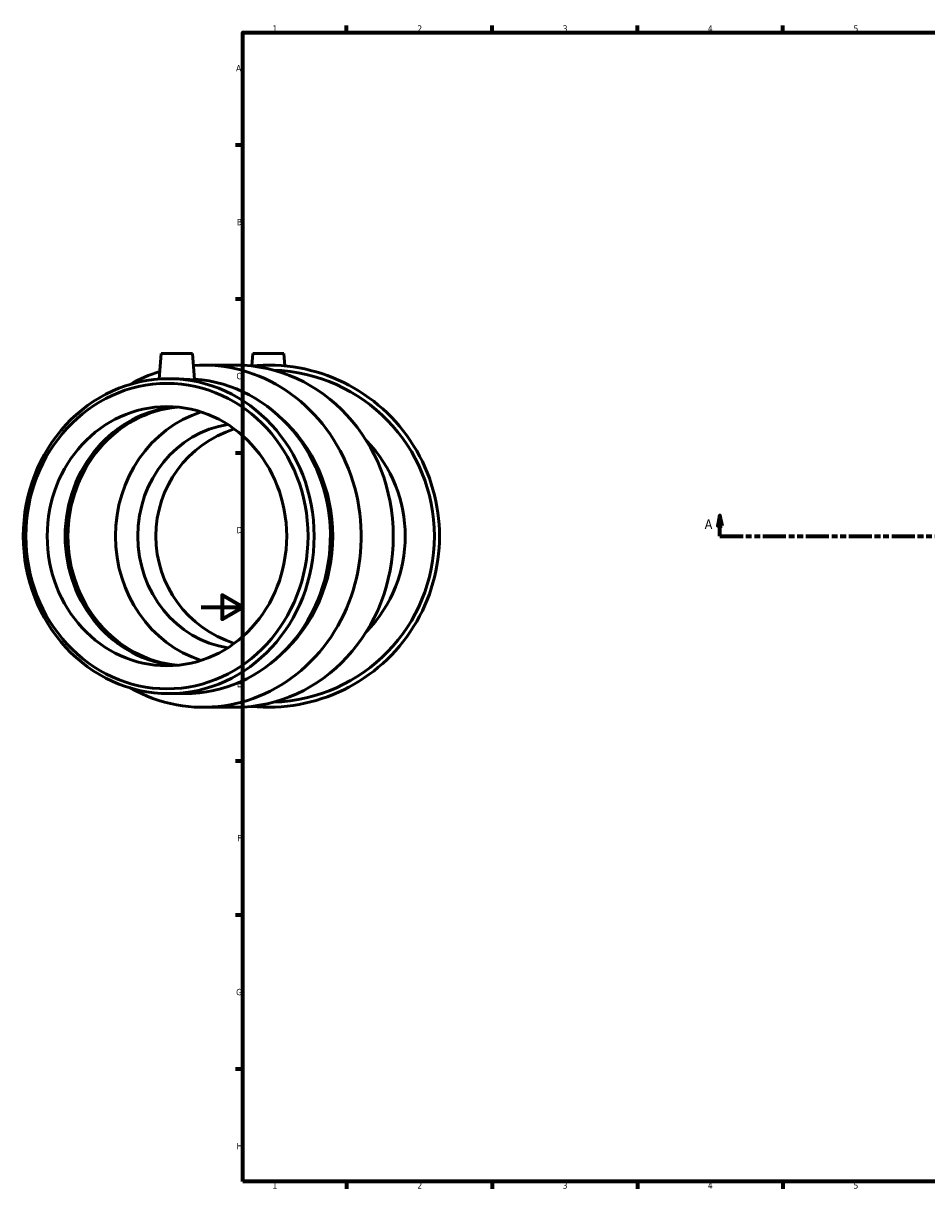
# Model space of a CAD drawing. Header units: millimetres. Extents: x -150 to 1128, y -138 to 965.
# Tile 1 of 5: x -86 to 350, y 17 to 578. Entities that reach past the tile are written whole.
import ezdxf

# ---------------------------------------------------------------- set-up
doc = ezdxf.new("R2010")
doc.units = ezdxf.units.MM
doc.linetypes.add('DOUBLE_DASH_CHAIN', pattern=[1.2403, 0.6614, -0.0827, 0.1654, -0.0827, 0.1654, -0.0827])
for name, color, linetype, lineweight in [('Border (ANSI)', 7, 'Continuous', 70), ('Section Line (ANSI)', 7, 'DOUBLE_DASH_CHAIN', 70), ('Visible (ANSI)', 7, 'Continuous', 50)]:
    doc.layers.add(name, color=color, linetype=linetype, lineweight=lineweight)
doc.styles.add('Label Text (ANSI)', font='tahoma.ttf')
doc.styles.add('Note Text (ANSI)', font='tahoma.ttf')

# ---------------------------------------------------------------- blocks, each defined once
blk = doc.blocks.new('Borders Default Border')
at = {"layer": 'Border (ANSI)'}
for p, q in [((70.08, 574), (70.08, 577.45)), ((140.17, 574), (140.17, 577.45)), ((210.25, 574), (210.25, 577.45)), ((280.33, 574), (280.33, 577.45)), ((20, 519.75), (16.55, 519.75)), ((20, 445.5), (16.55, 445.5)), ((20, 371.25), (16.55, 371.25)), ((20, 222.75), (16.55, 222.75)), ((20, 148.5), (16.55, 148.5)), ((20, 74.25), (16.55, 74.25)), ((70.08, 20), (70.08, 16.55)), ((140.17, 20), (140.17, 16.55)), ((210.25, 20), (210.25, 16.55)), ((280.33, 20), (280.33, 16.55))]:
    blk.add_line(p, q, dxfattribs=at)
at = {"layer": 'Border (ANSI)', "flags": 128}
for points in [[(20, 20), (20, 574), (821, 574), (821, 20), (20, 20)], [(0, 297), (20, 297), (10, 302.77), (10, 291.23), (20, 297)]]:
    blk.add_lwpolyline(points, dxfattribs=at)
at = {"layer": 'Border (ANSI)', "char_height": 3.05, "attachment_point": 7, "style": 'Note Text (ANSI)'}
for s, insert in [('1', (34.35, 574.4)), ('2', (104.2, 574.4)), ('3', (174.26, 574.34)), ('4', (244.23, 574.4)), ('5', (314.48, 574.34)), ('A', (16.78, 555.35)), ('B', (17.15, 481.1)), ('C', (16.95, 406.8)), ('D', (16.96, 332.6)), ('E', (17.21, 258.35)), ('F', (17.29, 184.1)), ('G', (16.81, 109.79)), ('H', (16.97, 35.6)), ('1', (34.35, 16.55)), ('2', (104.2, 16.55)), ('3', (174.26, 16.49)), ('4', (244.23, 16.55)), ('5', (314.48, 16.49))]:
    blk.add_mtext(s, dxfattribs=dict(at, insert=insert))
blk = doc.blocks.new('2dTransSection0')
at = {"layer": 'Section Line (ANSI)', "linetype": 'Continuous'}
for p, q in [((250.08, 341.18), (249.08, 336.18)), ((250.08, 336.18), (250.08, 341.18)), ((251.08, 336.18), (250.08, 341.18)), ((249.08, 336.18), (251.08, 336.18)), ((250.08, 331.18), (250.08, 336.18)), ((250.08, 331.18), (261.19, 331.18))]:
    blk.add_line(p, q, dxfattribs=at)
at = {"layer": 'Section Line (ANSI)', "linetype": 'DOUBLE_DASH_CHAIN', "ltscale": 16.70245}
blk.add_line((250.08, 331.18), (758.38, 331.18), dxfattribs=at)
at = {"layer": 'Section Line (ANSI)', "linetype": 'Continuous', "flags": 128}
blk.add_lwpolyline([(251.08, 336.18), (250.08, 341.18), (249.08, 336.18), (251.08, 336.18)], dxfattribs=at)
at = {"layer": 'Section Line (ANSI)'}
blk.add_solid([(251.08, 336.18), (250.08, 341.18), (249.08, 336.18), (251.08, 336.18)], dxfattribs=at)
at = {"layer": 'Section Line (ANSI)', "insert": (242.72, 334.68), "char_height": 4.57, "attachment_point": 7, "style": 'Label Text (ANSI)'}
blk.add_mtext('A', dxfattribs=at)

msp = doc.modelspace()

# ---------------------------------------------------------------- linework, layer by layer
at = {"layer": 'Visible (ANSI)'}
for p, q in [((-19.29, 419.177), (-20.364, 406.909)), ((-19.29, 419.177), (-4.29, 419.177)), ((-4.29, 419.177), (-3.195, 406.661)), ((24.835, 419.177), (24.32, 413.287)), ((24.835, 419.177), (39.835, 419.177)), ((39.835, 419.177), (40.351, 413.287)), ((0.879, 413.677), (16.348, 413.677)), ((-15.691, 407.077), (-15.065, 407.077)), ((-15.691, 255.277), (-7.89, 255.277)), ((0.879, 248.677), (16.348, 248.677))]:
    msp.add_line(p, q, dxfattribs=at)
for radius, start, end in [(82.5, 264.21911, 95.78089), (80.084, 271.76471, 88.23529), (54.25, 107.6485, 252.3515), (66, 315.66655, 44.33345)]:
    msp.add_arc((32.335, 331.177), radius, start, end, dxfattribs=at)
for centre, major_axis, start_param, end_param in [((0.879, 331.177), (0, 82.5), 2.6613752, 6.3445509), ((0.879, 331.177), (0, 82.5), 0.2781422, 0.4802175), ((16.348, 331.177), (0, 82.5), 3.1415927, 6.2831853), ((-7.89, 331.177), (0, 75.9), 3.1415927, 6.2164999), ((-7.89, 331.177), (0, -62.5), 3.216762, 6.208016), ((-6.54, 331.177), (0, -62.5), 3.2284844, 6.1962936), ((16.348, 331.177), (0, -62.5), 3.4305771, 5.9942009), ((-4.632, 331.177), (0, -73.623), 0.6839447, 2.457648), ((-6.54, 331.177), (0, 63.249), 0.548798, 2.5927947), ((19.506, 331.177), (0, -54.25), 3.2744029, 6.1503751)]:
    msp.add_ellipse(centre, major_axis=major_axis, ratio=0.9238795, start_param=start_param, end_param=end_param, dxfattribs=at)
for centre, major_axis in [((-15.691, 331.177), (0, -75.9)), ((-16.562, 331.177), (0, -73.623)), ((-16.562, 331.177), (0, -62.5))]:
    msp.add_ellipse(centre, major_axis=major_axis, ratio=0.9238795, dxfattribs=at)
msp.add_open_spline([(-3.195, 406.661), (-3.195, 406.661), (-3.195, 406.661), (-3.192, 406.614), (-3.431, 406.588), (-4.256, 406.588), (-4.897, 406.614), (-6.52, 406.707), (-7.502, 406.773), (-9.495, 406.895), (-10.638, 406.96), (-12.926, 407.052), (-14.07, 407.077), (-15.065, 407.077)], degree=3, knots=[2.2637965, 2.2637965, 2.2637965, 2.2637965, 2.2642914, 2.2642914, 2.5879747, 2.5879747, 2.911658, 2.911658, 3.2353413, 3.2353413, 3.5586516, 3.5586516, 3.881962, 3.881962, 3.881962, 3.881962], dxfattribs=at)

# ---------------------------------------------------------------- block references
msp.add_blockref('Borders Default Border', (0, 0))
at = {"layer": 'Section Line (ANSI)'}
msp.add_blockref('2dTransSection0', (0, 0), dxfattribs=at)

doc.saveas('drawing.dxf')
